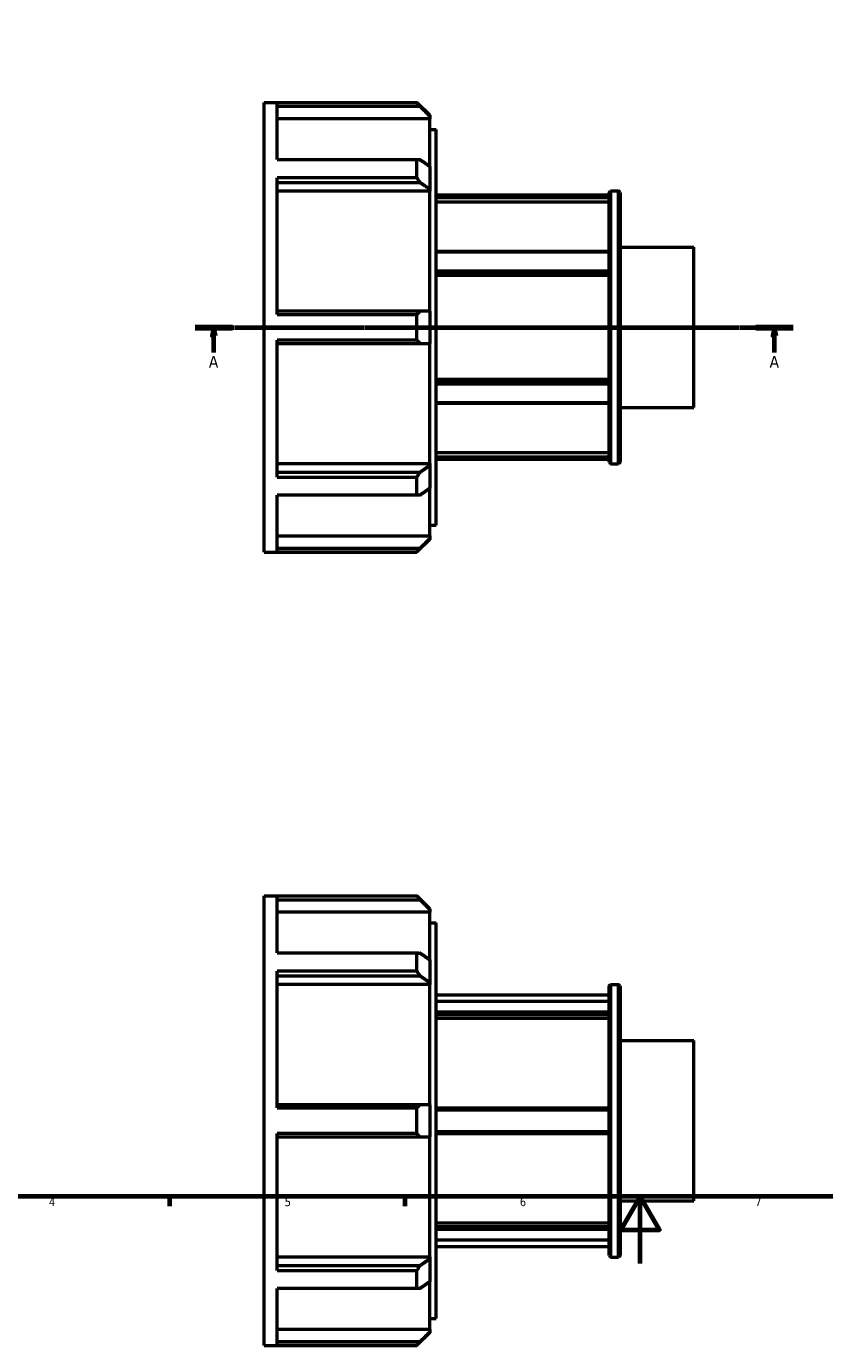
# Model space of a CAD drawing. Header units: millimetres. Extents: x -30 to 904, y -24 to 620.
# Tile 2 of 5: x 238 to 475, y -24 to 369. Entities that reach past the tile are written whole.
import ezdxf

# ---------------------------------------------------------------- set-up
doc = ezdxf.new("R2010")
doc.units = ezdxf.units.MM
doc.linetypes.add('CHAIN', pattern=[0.7087, 0.4724, -0.0591, 0.1181, -0.0591])
for name, color, linetype, lineweight in [('Border (ISO)', 7, 'Continuous', 70), ('Section Line (ISO)', 7, 'CHAIN', 70), ('Visible (ISO)', 7, 'Continuous', 50)]:
    doc.layers.add(name, color=color, linetype=linetype, lineweight=lineweight)
doc.styles.add('Label Text (ISO)', font='tahoma.ttf')
doc.styles.add('Note Text (ISO)', font='tahoma.ttf')

# ---------------------------------------------------------------- blocks, each defined once
blk = doc.blocks.new('Borders Default Border')
at = {"layer": 'Border (ISO)'}
for p, q in [((280.33, 20), (280.33, 17.1)), ((350.42, 20), (350.42, 17.1))]:
    blk.add_line(p, q, dxfattribs=at)
at = {"layer": 'Border (ISO)', "flags": 128}
for points in [[(20, 20), (20, 574), (821, 574), (821, 20), (20, 20)], [(420.5, 0), (420.5, 20), (414.73, 10), (426.27, 10), (420.5, 20)]]:
    blk.add_lwpolyline(points, dxfattribs=at)
at = {"layer": 'Border (ISO)', "color": 232, "true_color": 0xca0064, "char_height": 2.5, "attachment_point": 7, "style": 'Note Text (ISO)'}
for s, insert in [('4', (244.42, 17.1)), ('5', (314.64, 17.05)), ('6', (384.66, 17.05)), ('7', (454.77, 17.1))]:
    blk.add_mtext(s, dxfattribs=dict(at, insert=insert))
blk = doc.blocks.new('2dTransSection0')
at = {"layer": 'Section Line (ISO)', "linetype": 'CHAIN'}
blk.add_line((287.98, 278.93), (466.08, 278.93), dxfattribs=at)
at = {"layer": 'Section Line (ISO)', "linetype": 'Continuous', "lineweight": 140}
for p, q in [((287.98, 278.93), (299.08, 278.93)), ((454.98, 278.93), (466.08, 278.93))]:
    blk.add_line(p, q, dxfattribs=at)
at = {"layer": 'Section Line (ISO)', "linetype": 'Continuous'}
for p, q in [((293.53, 278.93), (293.03, 276.43)), ((293.03, 276.43), (294.03, 276.43)), ((293.53, 276.43), (293.53, 278.93)), ((294.03, 276.43), (293.53, 278.93)), ((293.53, 271.46), (293.53, 276.43)), ((460.53, 278.93), (460.03, 276.43)), ((460.03, 276.43), (461.03, 276.43)), ((460.53, 276.43), (460.53, 278.93)), ((461.03, 276.43), (460.53, 278.93)), ((460.53, 271.46), (460.53, 276.43))]:
    blk.add_line(p, q, dxfattribs=at)
at = {"layer": 'Section Line (ISO)', "linetype": 'Continuous', "flags": 128}
for points in [[(294.03, 276.43), (293.53, 278.93), (293.03, 276.43), (294.03, 276.43)], [(461.03, 276.43), (460.53, 278.93), (460.03, 276.43), (461.03, 276.43)]]:
    blk.add_lwpolyline(points, dxfattribs=at)
at = {"layer": 'Section Line (ISO)'}
for points in [[(294.03, 276.43), (293.53, 278.93), (293.03, 276.43), (294.03, 276.43)], [(461.03, 276.43), (460.53, 278.93), (460.03, 276.43), (461.03, 276.43)]]:
    blk.add_solid(points, dxfattribs=at)
at = {"layer": 'Section Line (ISO)', "char_height": 3.5, "attachment_point": 7, "style": 'Label Text (ISO)'}
for insert in [(292.04, 266.93), (459.04, 266.93)]:
    blk.add_mtext('A', dxfattribs=dict(at, insert=insert))

msp = doc.modelspace()

# ---------------------------------------------------------------- linework, layer by layer
at = {"layer": 'Visible (ISO)'}
for p, q in [((308.5312, 211.9274), (308.5312, 345.9274)), ((308.5312, 345.9274), (353.987, 345.9274)), ((353.987, 345.818), (353.987, 345.9274)), ((357.8112, 342.1031), (353.987, 345.9274)), ((353.987, 345.818), (312.3712, 345.818)), ((312.3712, 328.9318), (312.3712, 345.818)), ((312.3712, 344.8006), (354.9406, 344.8006)), ((357.8112, 342.1031), (357.8112, 341.922)), ((357.8112, 341.0537), (312.3712, 341.0537)), ((357.8112, 341.922), (357.8112, 341.0537)), ((357.8112, 326.8515), (357.8112, 341.0537)), ((357.8112, 337.8874), (359.7312, 337.8874)), ((359.7312, 219.9674), (359.7312, 337.8874)), ((312.3712, 328.9318), (353.987, 328.9318)), ((353.987, 323.5207), (353.987, 328.9318)), ((357.8112, 326.8515), (357.8112, 320.0911)), ((353.987, 323.5207), (312.3712, 323.5207)), ((312.3712, 282.7536), (312.3712, 323.5207)), ((312.3712, 322.1266), (354.9406, 322.1266)), ((357.8112, 319.4772), (312.3712, 319.4772)), ((357.8112, 320.0911), (357.8112, 319.4772)), ((357.8112, 283.7077), (357.8112, 319.4772)), ((411.2312, 319.0819), (411.7092, 319.5599)), ((411.2312, 238.7729), (411.2312, 319.0819)), ((411.7092, 319.5599), (411.7092, 238.2948)), ((411.7092, 319.5599), (414.0532, 319.5599)), ((414.0532, 238.2948), (414.0532, 319.5599)), ((414.5312, 319.0819), (414.0532, 319.5599)), ((414.5312, 319.0819), (414.5312, 238.7729)), ((411.2312, 318.3024), (359.7312, 318.3024)), ((411.2312, 318.166), (359.7312, 318.166)), ((359.7312, 317.6454), (411.2312, 317.6454)), ((411.2312, 316.2394), (359.7312, 316.2394)), ((414.5312, 302.8289), (436.5312, 302.8289)), ((436.5312, 255.0259), (436.5312, 302.8289)), ((411.2312, 301.534), (359.7312, 301.534)), ((359.7312, 301.382), (411.2312, 301.382)), ((411.2312, 295.7114), (359.7312, 295.7114)), ((359.7312, 295.0388), (411.2312, 295.0388)), ((411.2312, 294.3358), (359.7312, 294.3358)), ((354.9406, 283.7077), (312.3712, 283.7077)), ((357.8112, 283.7077), (357.8112, 274.1471)), ((312.3712, 282.7536), (353.987, 282.7536)), ((353.987, 275.1012), (353.987, 282.7536)), ((312.3712, 234.3341), (312.3712, 275.1012)), ((353.987, 275.1012), (312.3712, 275.1012)), ((312.3712, 274.1471), (354.9406, 274.1471)), ((357.8112, 238.3776), (357.8112, 274.1471)), ((359.7312, 263.519), (411.2312, 263.519)), ((411.2312, 262.816), (359.7312, 262.816)), ((359.7312, 262.1433), (411.2312, 262.1433)), ((411.2312, 256.4728), (359.7312, 256.4728)), ((359.7312, 256.3208), (411.2312, 256.3208)), ((414.5312, 255.0259), (436.5312, 255.0259)), ((359.7312, 241.6153), (411.2312, 241.6153)), ((411.2312, 240.2094), (359.7312, 240.2094)), ((312.3712, 238.3776), (357.8112, 238.3776)), ((357.8112, 238.3776), (357.8112, 237.7636)), ((357.8112, 237.7636), (357.8112, 231.0032)), ((359.7312, 239.6887), (411.2312, 239.6887)), ((411.2312, 239.5524), (359.7312, 239.5524)), ((411.2312, 238.7729), (411.7092, 238.2948)), ((411.7092, 238.2948), (414.0532, 238.2948)), ((414.5312, 238.7729), (414.0532, 238.2948)), ((354.9406, 235.7282), (312.3712, 235.7282)), ((312.3712, 234.3341), (353.987, 234.3341)), ((353.987, 228.923), (353.987, 234.3341)), ((353.987, 228.923), (312.3712, 228.923)), ((312.3712, 212.0367), (312.3712, 228.923)), ((357.8112, 216.801), (357.8112, 231.0032)), ((312.3712, 216.801), (357.8112, 216.801)), ((357.8112, 219.9674), (359.7312, 219.9674)), ((357.8112, 216.801), (357.8112, 215.9327)), ((354.9406, 213.0542), (312.3712, 213.0542)), ((357.8112, 215.7516), (353.987, 211.9274)), ((357.8112, 215.9327), (357.8112, 215.7516)), ((308.5312, 211.9274), (353.987, 211.9274)), ((312.3712, 212.0367), (353.987, 212.0367)), ((353.987, 211.9274), (353.987, 212.0367)), ((308.5312, -24.4712), (308.5312, 109.5288)), ((308.5312, 109.5288), (353.987, 109.5288)), ((353.987, 109.4194), (312.3712, 109.4194)), ((312.3712, 92.5332), (312.3712, 109.4194)), ((312.3712, 108.402), (354.9406, 108.402)), ((353.987, 109.4194), (353.987, 109.5288)), ((357.8112, 105.7045), (353.987, 109.5288)), ((357.8112, 104.6551), (312.3712, 104.6551)), ((357.8112, 105.7045), (357.8112, 105.5234)), ((357.8112, 105.5234), (357.8112, 104.6551)), ((357.8112, 90.4529), (357.8112, 104.6551)), ((357.8112, 101.4888), (359.7312, 101.4888)), ((359.7312, -16.4312), (359.7312, 101.4888)), ((312.3712, 92.5332), (353.987, 92.5332)), ((353.987, 87.1221), (353.987, 92.5332)), ((357.8112, 90.4529), (357.8112, 83.6925)), ((353.987, 87.1221), (312.3712, 87.1221)), ((312.3712, 46.355), (312.3712, 87.1221)), ((312.3712, 85.728), (354.9406, 85.728)), ((357.8112, 83.0786), (312.3712, 83.0786)), ((357.8112, 83.6925), (357.8112, 83.0786)), ((357.8112, 47.3091), (357.8112, 83.0786)), ((411.2312, 82.6833), (411.7092, 83.1613)), ((411.2312, 2.3743), (411.2312, 82.6833)), ((411.7092, 83.1613), (411.7092, 1.8962)), ((411.7092, 83.1613), (414.0532, 83.1613)), ((414.0532, 1.8962), (414.0532, 83.1613)), ((414.5312, 82.6833), (414.0532, 83.1613)), ((414.5312, 82.6833), (414.5312, 2.3743)), ((359.7312, 80.0288), (411.2312, 80.0288)), ((359.7312, 78.1474), (411.2312, 78.1474)), ((411.2312, 74.8735), (359.7312, 74.8735)), ((359.7312, 74.1846), (411.2312, 74.1846)), ((411.2312, 72.967), (359.7312, 72.967)), ((414.5312, 66.4303), (436.5312, 66.4303)), ((436.5312, 18.6273), (436.5312, 66.4303)), ((354.9406, 47.3091), (312.3712, 47.3091)), ((357.8112, 47.3091), (357.8112, 37.7485)), ((312.3712, 46.355), (353.987, 46.355)), ((353.987, 38.7026), (353.987, 46.355)), ((411.2312, 46.2788), (359.7312, 46.2788)), ((359.7312, 45.8027), (411.2312, 45.8027)), ((353.987, 38.7026), (312.3712, 38.7026)), ((312.3712, -2.0645), (312.3712, 38.7026)), ((312.3712, 37.7485), (354.9406, 37.7485)), ((357.8112, 1.979), (357.8112, 37.7485)), ((411.2312, 39.2549), (359.7312, 39.2549)), ((359.7312, 38.7788), (411.2312, 38.7788)), ((414.5312, 18.6273), (436.5312, 18.6273)), ((359.7312, 12.0906), (411.2312, 12.0906)), ((411.2312, 10.873), (359.7312, 10.873)), ((359.7312, 10.184), (411.2312, 10.184)), ((411.2312, 6.9102), (359.7312, 6.9102)), ((359.7312, 5.0288), (411.2312, 5.0288)), ((312.3712, 1.979), (357.8112, 1.979)), ((357.8112, 1.979), (357.8112, 1.365)), ((357.8112, 1.365), (357.8112, -5.3953)), ((411.2312, 2.3743), (411.7092, 1.8962)), ((411.7092, 1.8962), (414.0532, 1.8962)), ((414.5312, 2.3743), (414.0532, 1.8962)), ((354.9406, -0.6704), (312.3712, -0.6704)), ((312.3712, -2.0645), (353.987, -2.0645)), ((353.987, -7.4756), (353.987, -2.0645)), ((353.987, -7.4756), (312.3712, -7.4756)), ((312.3712, -24.3619), (312.3712, -7.4756)), ((357.8112, -19.5976), (357.8112, -5.3953)), ((312.3712, -19.5976), (357.8112, -19.5976)), ((357.8112, -16.4312), (359.7312, -16.4312)), ((357.8112, -19.5976), (357.8112, -20.4659)), ((354.9406, -23.3444), (312.3712, -23.3444)), ((357.8112, -20.647), (353.987, -24.4712)), ((357.8112, -20.4659), (357.8112, -20.647)), ((308.5312, -24.4712), (353.987, -24.4712)), ((312.3712, -24.3619), (353.987, -24.3619)), ((353.987, -24.4712), (353.987, -24.3619))]:
    msp.add_line(p, q, dxfattribs=at)
for points, weights in [([(354.9406, 344.8006), (354.4711, 345.3056), (353.987, 345.818)], [1.0003533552, 1.00023163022, 1]), ([(354.9406, 344.8006), (356.408, 343.3293), (357.8112, 341.922)], [1.00553733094, 1.00301373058, 1]), ([(353.987, 328.9318), (354.4711, 328.9092), (354.9406, 328.8869)], [1, 1.00023163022, 1.0003533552]), ([(357.8112, 326.8515), (356.408, 327.8466), (354.9406, 328.8869)], [1, 1.00301373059, 1.00553733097]), ([(354.9406, 322.1266), (354.4711, 322.8186), (353.987, 323.5207)], [1.0003533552, 1.00023163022, 1]), ([(354.9406, 322.1266), (356.408, 321.0862), (357.8112, 320.0911)], [1.00553733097, 1.00301373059, 1]), ([(353.987, 282.7536), (354.4711, 283.234), (354.9406, 283.7077)], [1, 1.00023163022, 1.0003533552]), ([(357.8112, 283.7077), (356.408, 283.7077), (354.9406, 283.7077)], [1, 1.00301373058, 1.00553733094]), ([(354.9406, 274.1471), (354.4711, 274.6207), (353.987, 275.1012)], [1.0003533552, 1.00023163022, 1]), ([(354.9406, 274.1471), (356.408, 274.1471), (357.8112, 274.1471)], [1.00553733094, 1.00301373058, 1]), ([(357.8112, 237.7636), (356.408, 236.7685), (354.9406, 235.7282)], [1, 1.00301373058, 1.00553733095]), ([(353.987, 234.3341), (354.4711, 235.0361), (354.9406, 235.7282)], [1, 1.00023163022, 1.0003533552]), ([(354.9406, 228.9678), (354.4711, 228.9456), (353.987, 228.923)], [1.0003533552, 1.00023163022, 1]), ([(354.9406, 228.9678), (356.408, 230.0081), (357.8112, 231.0032)], [1.00553733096, 1.00301373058, 1]), ([(353.987, 212.0367), (354.4711, 212.5491), (354.9406, 213.0542)], [1, 1.00023163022, 1.0003533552]), ([(357.8112, 215.9327), (356.408, 214.5254), (354.9406, 213.0542)], [1, 1.0030137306, 1.00553733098]), ([(354.9406, 108.402), (354.4711, 108.9071), (353.987, 109.4194)], [1.0003533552, 1.00023163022, 1]), ([(354.9406, 108.402), (356.408, 106.9307), (357.8112, 105.5234)], [1.00553733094, 1.00301373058, 1]), ([(353.987, 92.5332), (354.4711, 92.5106), (354.9406, 92.4883)], [1, 1.00023163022, 1.0003533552]), ([(357.8112, 90.4529), (356.408, 91.448), (354.9406, 92.4883)], [1, 1.00301373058, 1.00553733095]), ([(354.9406, 85.728), (354.4711, 86.42), (353.987, 87.1221)], [1.0003533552, 1.00023163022, 1]), ([(354.9406, 85.728), (356.408, 84.6877), (357.8112, 83.6925)], [1.00553733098, 1.0030137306, 1]), ([(353.987, 46.355), (354.4711, 46.8355), (354.9406, 47.3091)], [1, 1.00023163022, 1.0003533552]), ([(357.8112, 47.3091), (356.408, 47.3091), (354.9406, 47.3091)], [1, 1.00301373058, 1.00553733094]), ([(354.9406, 37.7485), (354.4711, 38.2221), (353.987, 38.7026)], [1.0003533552, 1.00023163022, 1]), ([(354.9406, 37.7485), (356.408, 37.7485), (357.8112, 37.7485)], [1.00553733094, 1.00301373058, 1]), ([(357.8112, 1.365), (356.408, 0.3699), (354.9406, -0.6704)], [1, 1.00301373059, 1.00553733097]), ([(353.987, -2.0645), (354.4711, -1.3625), (354.9406, -0.6704)], [1, 1.00023163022, 1.0003533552]), ([(354.9406, -7.4308), (354.4711, -7.453), (353.987, -7.4756)], [1.0003533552, 1.00023163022, 1]), ([(354.9406, -7.4308), (356.408, -6.3904), (357.8112, -5.3953)], [1.00553733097, 1.00301373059, 1]), ([(353.987, -24.3619), (354.4711, -23.8495), (354.9406, -23.3444)], [1, 1.00023163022, 1.0003533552]), ([(357.8112, -20.4659), (356.408, -21.8732), (354.9406, -23.3444)], [1, 1.00301373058, 1.00553733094])]:
    msp.add_rational_spline(points, weights, degree=2, dxfattribs=at)

# ---------------------------------------------------------------- block references
msp.add_blockref('Borders Default Border', (0, 0))
at = {"layer": 'Section Line (ISO)'}
msp.add_blockref('2dTransSection0', (0, 0), dxfattribs=at)

doc.saveas('drawing.dxf')
